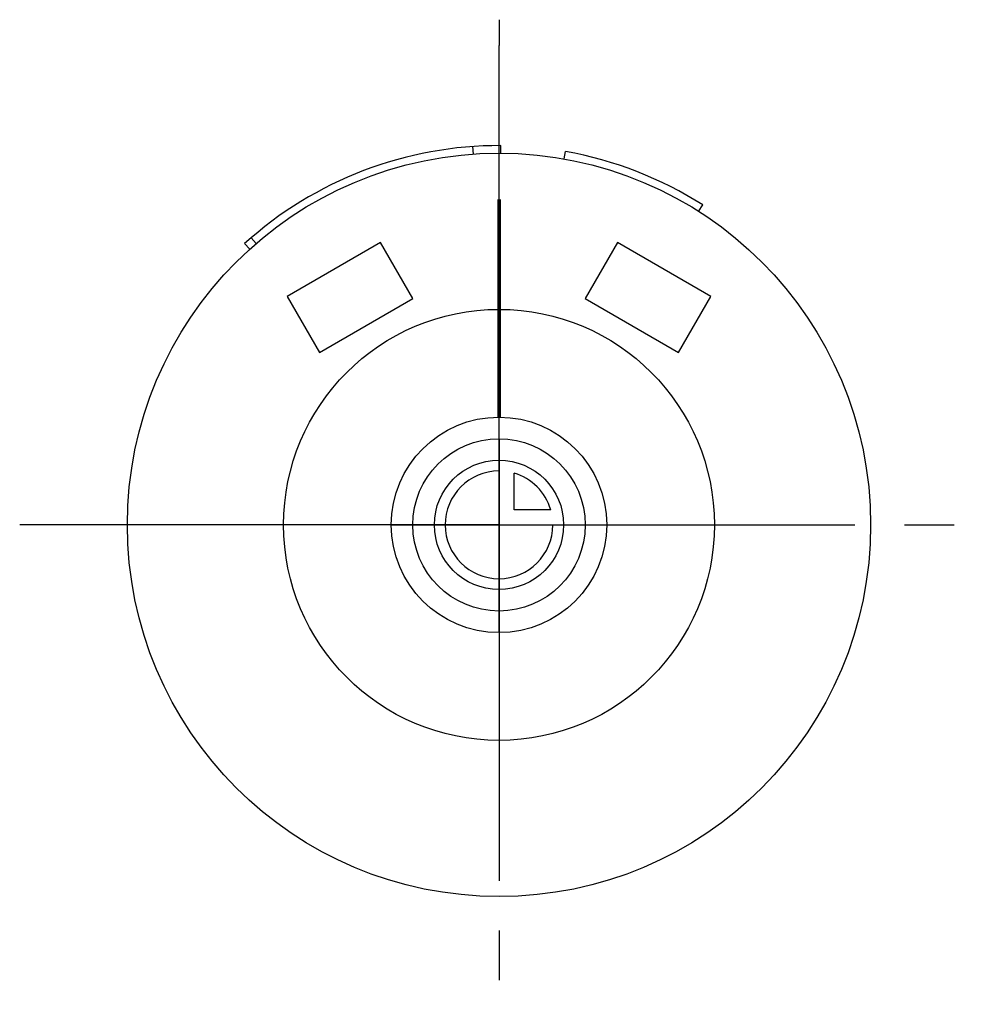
# Model space of a CAD drawing. Header units: millimetres. Extents: x 275.5 to 320, y 232.4 to 278.1.
import ezdxf

# ---------------------------------------------------------------- set-up
doc = ezdxf.new("R2010")
doc.units = ezdxf.units.MM
doc.header["$LTSCALE"] = 30.734
doc.linetypes.add('CENTER', pattern=[0.6, 0.375, -0.075, 0.075, -0.075])
doc.layers.get('0').update_dxf_attribs({"linetype": 'CONTINUOUS'})
doc.layers.add('DEFAULT_1', color=7, linetype='CENTER')
doc.layers.add('KONSTR_EL', color=7, linetype='CONTINUOUS')

msp = doc.modelspace()

# ---------------------------------------------------------------- linework, layer by layer
at = {"color": 7, "linetype": 'CONTINUOUS'}
for p, q in [((296.545, 271.876), (296.521, 272.225)), ((297.732, 271.917), (297.732, 272.267)), ((297.813, 271.917), (297.815, 272.267)), ((300.763, 271.649), (300.825, 271.993)), ((306.999, 269.216), (307.187, 269.512)), ((286.454, 267.72), (286.225, 267.985)), ((292.232, 267.765), (287.902, 265.265)), ((293.732, 265.167), (292.232, 267.765)), ((303.232, 267.765), (301.732, 265.167)), ((307.562, 265.265), (303.232, 267.765)), ((285.923, 267.718), (286.158, 267.458)), ((287.902, 265.265), (289.402, 262.667)), ((289.402, 262.667), (293.732, 265.167)), ((301.732, 265.167), (306.062, 262.667)), ((306.062, 262.667), (307.562, 265.265))]:
    msp.add_line(p, q, dxfattribs=at)
for radius in [17.25, 10]:
    msp.add_circle((297.732, 254.667), radius, dxfattribs=at)
for start, end in [(89.7283, 132.1406), (57.5048, 79.8783)]:
    msp.add_arc((297.732, 254.667), 17.6, start, end, dxfattribs=at)
at = {"layer": 'DEFAULT_1', "color": 2, "linetype": 'CENTER'}
for p, q in [((297.732, 278.111), (297.732, 276.917)), ((297.732, 272.267), (297.732, 276.917)), ((297.732, 269.667), (297.732, 271.917)), ((297.682, 269.767), (297.682, 259.667)), ((297.732, 259.667), (297.732, 269.667)), ((297.782, 269.767), (297.782, 259.667)), ((297.732, 254.667), (297.732, 259.667)), ((282.732, 254.667), (275.482, 254.667)), ((292.732, 254.667), (282.732, 254.667)), ((297.732, 254.667), (292.732, 254.667)), ((297.732, 254.667), (297.732, 249.667)), ((297.732, 254.667), (302.732, 254.667)), ((302.732, 254.667), (319.982, 254.667)), ((297.732, 249.667), (297.732, 232.417))]:
    msp.add_line(p, q, dxfattribs=at)
at = {"layer": 'KONSTR_EL', "color": 4, "linetype": 'CONTINUOUS'}
for p, q in [((297.732, 254.667), (297.732, 257.167)), ((298.432, 255.367), (298.432, 257.067)), ((300.132, 255.367), (298.432, 255.367)), ((297.732, 254.667), (300.232, 254.667))]:
    msp.add_line(p, q, dxfattribs=at)
for radius in [5, 4, 3]:
    msp.add_circle((297.732, 254.667), radius, dxfattribs=at)
for start, end in [(90, 360), (16.2602, 73.7398)]:
    msp.add_arc((297.732, 254.667), 2.5, start, end, dxfattribs=at)
for points, start_tangent, end_tangent in [([(297.732, 254.667, -2.95), (297.732, 255.056, -2.912), (297.732, 255.25, -2.893), (297.732, 255.347, -2.883), (297.732, 255.444, -2.874), (297.732, 255.537, -2.846), (297.732, 255.631, -2.817), (297.732, 255.818, -2.761), (297.732, 256.005, -2.705), (297.732, 256.098, -2.676), (297.732, 256.191, -2.648), (297.732, 256.278, -2.602), (297.732, 256.364, -2.557), (297.732, 256.536, -2.465), (297.732, 256.708, -2.373), (297.732, 256.795, -2.327), (297.732, 256.881, -2.282), (297.732, 256.958, -2.219), (297.732, 257.034, -2.156), (297.732, 257.188, -2.03), (297.732, 257.342, -1.904), (297.732, 257.419, -1.841), (297.732, 257.496, -1.778), (297.732, 257.557, -1.703), (297.732, 257.619, -1.628), (297.732, 257.743, -1.477), (297.732, 257.867, -1.326), (297.732, 257.929, -1.251), (297.732, 257.991, -1.175), (297.732, 258.037, -1.089), (297.732, 258.083, -1.003), (297.732, 258.175, -0.831), (297.732, 258.268, -0.659), (297.732, 258.314, -0.573), (297.732, 258.36, -0.487), (297.732, 258.388, -0.394), (297.732, 258.417, -0.301), (297.732, 258.474, -0.114), (297.732, 258.531, 0.073), (297.732, 258.56, 0.166), (297.732, 258.588, 0.259), (297.732, 258.598, 0.358), (297.732, 258.608, 0.457), (297.732, 258.628, 0.655), (297.732, 258.647, 0.852), (297.732, 258.657, 0.951), (297.732, 258.667, 1.05), (297.732, 258.658, 1.147), (297.732, 258.648, 1.244), (297.732, 258.629, 1.438), (297.732, 258.61, 1.633), (297.732, 258.6, 1.73), (297.732, 258.591, 1.827), (297.732, 258.563, 1.92), (297.732, 258.535, 2.014), (297.732, 258.478, 2.201), (297.732, 258.422, 2.387), (297.732, 258.393, 2.481), (297.732, 258.365, 2.574), (297.732, 258.319, 2.66), (297.732, 258.274, 2.747), (297.732, 258.182, 2.919), (297.732, 258.09, 3.091), (297.732, 258.045, 3.177), (297.732, 257.999, 3.264), (297.732, 257.936, 3.34), (297.732, 257.873, 3.417), (297.732, 257.747, 3.571), (297.732, 257.621, 3.725), (297.732, 257.558, 3.802), (297.732, 257.496, 3.878), (297.732, 257.42, 3.94), (297.732, 257.345, 4.002), (297.732, 257.194, 4.126), (297.732, 257.043, 4.25), (297.732, 256.968, 4.312), (297.732, 256.892, 4.374), (297.732, 256.806, 4.42), (297.732, 256.72, 4.466), (297.732, 256.548, 4.558), (297.732, 256.376, 4.651), (297.732, 256.29, 4.697), (297.732, 256.204, 4.743), (297.732, 256.111, 4.771), (297.732, 256.018, 4.8), (297.732, 255.831, 4.857), (297.732, 255.644, 4.914), (297.732, 255.551, 4.943), (297.732, 255.458, 4.971), (297.732, 255.359, 4.981), (297.732, 255.26, 4.991), (297.732, 255.062, 5.011), (297.732, 254.667, 5.05)], (0, 12.430998, 1.21887), (0, -12.650075, 1.262645)), ([(292.732, 254.667, 1.05), (292.779, 254.667, 1.536), (292.803, 254.667, 1.778), (292.815, 254.667, 1.9), (292.827, 254.667, 2.021), (292.862, 254.667, 2.138), (292.897, 254.667, 2.255), (292.968, 254.667, 2.488), (293.038, 254.667, 2.722), (293.074, 254.667, 2.839), (293.109, 254.667, 2.955), (293.166, 254.667, 3.063), (293.223, 254.667, 3.171), (293.338, 254.667, 3.386), (293.453, 254.667, 3.602), (293.51, 254.667, 3.709), (293.567, 254.667, 3.817), (293.646, 254.667, 3.913), (293.724, 254.667, 4.009), (293.882, 254.667, 4.201), (294.039, 254.667, 4.393), (294.118, 254.667, 4.489), (294.196, 254.667, 4.586), (294.29, 254.667, 4.663), (294.385, 254.667, 4.74), (294.573, 254.667, 4.895), (294.762, 254.667, 5.05), (294.856, 254.667, 5.127), (294.95, 254.667, 5.205), (295.058, 254.667, 5.263), (295.165, 254.667, 5.32), (295.38, 254.667, 5.435), (295.595, 254.667, 5.551), (295.703, 254.667, 5.608), (295.81, 254.667, 5.666), (295.927, 254.667, 5.702), (296.043, 254.667, 5.737), (296.277, 254.667, 5.809), (296.51, 254.667, 5.88), (296.627, 254.667, 5.916), (296.743, 254.667, 5.951), (296.867, 254.667, 5.964), (296.99, 254.667, 5.976), (297.238, 254.667, 6.001), (297.485, 254.667, 6.025), (297.608, 254.667, 6.038), (297.732, 254.667, 6.05), (297.853, 254.667, 6.038), (297.974, 254.667, 6.026), (298.217, 254.667, 6.002), (298.46, 254.667, 5.979), (298.581, 254.667, 5.967), (298.703, 254.667, 5.955), (298.82, 254.667, 5.92), (298.936, 254.667, 5.884), (299.17, 254.667, 5.814), (299.403, 254.667, 5.743), (299.52, 254.667, 5.708), (299.637, 254.667, 5.673), (299.745, 254.667, 5.615), (299.852, 254.667, 5.558), (300.068, 254.667, 5.444), (300.283, 254.667, 5.329), (300.391, 254.667, 5.272), (300.499, 254.667, 5.215), (300.595, 254.667, 5.136), (300.691, 254.667, 5.057), (300.883, 254.667, 4.9), (301.075, 254.667, 4.743), (301.171, 254.667, 4.664), (301.267, 254.667, 4.586), (301.345, 254.667, 4.491), (301.422, 254.667, 4.397), (301.577, 254.667, 4.209), (301.732, 254.667, 4.02), (301.809, 254.667, 3.926), (301.887, 254.667, 3.831), (301.944, 254.667, 3.724), (302.002, 254.667, 3.616), (302.117, 254.667, 3.401), (302.232, 254.667, 3.186), (302.29, 254.667, 3.079), (302.348, 254.667, 2.971), (302.383, 254.667, 2.855), (302.419, 254.667, 2.738), (302.49, 254.667, 2.505), (302.562, 254.667, 2.272), (302.597, 254.667, 2.155), (302.633, 254.667, 2.038), (302.645, 254.667, 1.915), (302.658, 254.667, 1.791), (302.682, 254.667, 1.544), (302.732, 254.667, 1.05)], (1.523588, 0, 15.538748), (1.578306, 0, -15.812594)), ([(293.732, 254.667, 1.05), (293.77, 254.667, 1.438), (293.789, 254.667, 1.633), (293.798, 254.667, 1.73), (293.808, 254.667, 1.827), (293.836, 254.667, 1.92), (293.864, 254.667, 2.014), (293.921, 254.667, 2.201), (293.977, 254.667, 2.387), (294.005, 254.667, 2.481), (294.033, 254.667, 2.574), (294.079, 254.667, 2.66), (294.125, 254.667, 2.747), (294.217, 254.667, 2.919), (294.308, 254.667, 3.091), (294.354, 254.667, 3.177), (294.4, 254.667, 3.264), (294.463, 254.667, 3.34), (294.526, 254.667, 3.417), (294.652, 254.667, 3.571), (294.777, 254.667, 3.725), (294.84, 254.667, 3.802), (294.903, 254.667, 3.878), (294.979, 254.667, 3.94), (295.054, 254.667, 4.002), (295.205, 254.667, 4.126), (295.356, 254.667, 4.25), (295.431, 254.667, 4.312), (295.506, 254.667, 4.374), (295.592, 254.667, 4.42), (295.678, 254.667, 4.466), (295.85, 254.667, 4.558), (296.022, 254.667, 4.651), (296.108, 254.667, 4.697), (296.194, 254.667, 4.743), (296.288, 254.667, 4.771), (296.381, 254.667, 4.8), (296.568, 254.667, 4.857), (296.754, 254.667, 4.914), (296.848, 254.667, 4.943), (296.941, 254.667, 4.971), (297.04, 254.667, 4.981), (297.139, 254.667, 4.991), (297.336, 254.667, 5.011), (297.534, 254.667, 5.03), (297.633, 254.667, 5.04), (297.732, 254.667, 5.05), (297.829, 254.667, 5.04), (297.926, 254.667, 5.031), (298.12, 254.667, 5.012), (298.314, 254.667, 4.993), (298.411, 254.667, 4.983), (298.509, 254.667, 4.974), (298.602, 254.667, 4.946), (298.695, 254.667, 4.917), (298.882, 254.667, 4.861), (299.069, 254.667, 4.805), (299.163, 254.667, 4.776), (299.256, 254.667, 4.748), (299.342, 254.667, 4.702), (299.428, 254.667, 4.657), (299.601, 254.667, 4.565), (299.773, 254.667, 4.473), (299.859, 254.667, 4.427), (299.945, 254.667, 4.382), (300.022, 254.667, 4.319), (300.099, 254.667, 4.256), (300.253, 254.667, 4.13), (300.406, 254.667, 4.004), (300.483, 254.667, 3.941), (300.56, 254.667, 3.878), (300.622, 254.667, 3.803), (300.684, 254.667, 3.728), (300.808, 254.667, 3.577), (300.932, 254.667, 3.426), (300.994, 254.667, 3.351), (301.056, 254.667, 3.275), (301.102, 254.667, 3.189), (301.148, 254.667, 3.103), (301.24, 254.667, 2.931), (301.332, 254.667, 2.759), (301.378, 254.667, 2.673), (301.425, 254.667, 2.587), (301.453, 254.667, 2.494), (301.482, 254.667, 2.401), (301.539, 254.667, 2.214), (301.596, 254.667, 2.027), (301.624, 254.667, 1.934), (301.653, 254.667, 1.841), (301.663, 254.667, 1.742), (301.672, 254.667, 1.643), (301.692, 254.667, 1.445), (301.732, 254.667, 1.05)], (1.21887, 0, 12.430998), (1.262645, 0, -12.650075)), ([(297.732, 254.667, 6.05), (297.732, 254.182, 6.002), (297.732, 253.939, 5.979), (297.732, 253.817, 5.967), (297.732, 253.696, 5.955), (297.732, 253.579, 5.92), (297.732, 253.462, 5.884), (297.732, 253.229, 5.814), (297.732, 252.995, 5.743), (297.732, 252.879, 5.708), (297.732, 252.762, 5.673), (297.732, 252.654, 5.615), (297.732, 252.546, 5.558), (297.732, 252.331, 5.444), (297.732, 252.116, 5.329), (297.732, 252.008, 5.272), (297.732, 251.9, 5.215), (297.732, 251.804, 5.136), (297.732, 251.708, 5.057), (297.732, 251.516, 4.9), (297.732, 251.324, 4.743), (297.732, 251.228, 4.664), (297.732, 251.132, 4.586), (297.732, 251.054, 4.491), (297.732, 250.977, 4.397), (297.732, 250.822, 4.209), (297.732, 250.667, 4.02), (297.732, 250.59, 3.926), (297.732, 250.512, 3.831), (297.732, 250.455, 3.724), (297.732, 250.397, 3.616), (297.732, 250.282, 3.401), (297.732, 250.166, 3.186), (297.732, 250.109, 3.079), (297.732, 250.051, 2.971), (297.732, 250.015, 2.855), (297.732, 249.98, 2.738), (297.732, 249.908, 2.505), (297.732, 249.837, 2.272), (297.732, 249.801, 2.155), (297.732, 249.766, 2.038), (297.732, 249.753, 1.915), (297.732, 249.741, 1.791), (297.732, 249.716, 1.544), (297.732, 249.692, 1.297), (297.732, 249.679, 1.174), (297.732, 249.667, 1.05), (297.732, 249.679, 0.929), (297.732, 249.691, 0.807), (297.732, 249.715, 0.564), (297.732, 249.739, 0.322), (297.732, 249.75, 0.2), (297.732, 249.762, 0.079), (297.732, 249.798, -0.038), (297.732, 249.833, -0.155), (297.732, 249.903, -0.388), (297.732, 249.974, -0.622), (297.732, 250.009, -0.739), (297.732, 250.044, -0.855), (297.732, 250.102, -0.963), (297.732, 250.159, -1.071), (297.732, 250.273, -1.286), (297.732, 250.388, -1.502), (297.732, 250.445, -1.609), (297.732, 250.503, -1.717), (297.732, 250.581, -1.813), (297.732, 250.66, -1.909), (297.732, 250.817, -2.101), (297.732, 250.974, -2.293), (297.732, 251.053, -2.389), (297.732, 251.132, -2.486), (297.732, 251.226, -2.563), (297.732, 251.32, -2.64), (297.732, 251.509, -2.795), (297.732, 251.697, -2.95), (297.732, 251.791, -3.027), (297.732, 251.886, -3.105), (297.732, 251.993, -3.163), (297.732, 252.101, -3.22), (297.732, 252.316, -3.335), (297.732, 252.531, -3.451), (297.732, 252.638, -3.508), (297.732, 252.746, -3.566), (297.732, 252.862, -3.602), (297.732, 252.979, -3.637), (297.732, 253.212, -3.709), (297.732, 253.446, -3.78), (297.732, 253.562, -3.816), (297.732, 253.679, -3.851), (297.732, 253.802, -3.864), (297.732, 253.926, -3.876), (297.732, 254.173, -3.901), (297.732, 254.667, -3.95)], (0, -15.538748, -1.523588), (0, 15.812594, -1.578306))]:
    msp.add_spline(points, degree=3, dxfattribs=dict(at, start_tangent=start_tangent, end_tangent=end_tangent))

doc.saveas('drawing.dxf')
